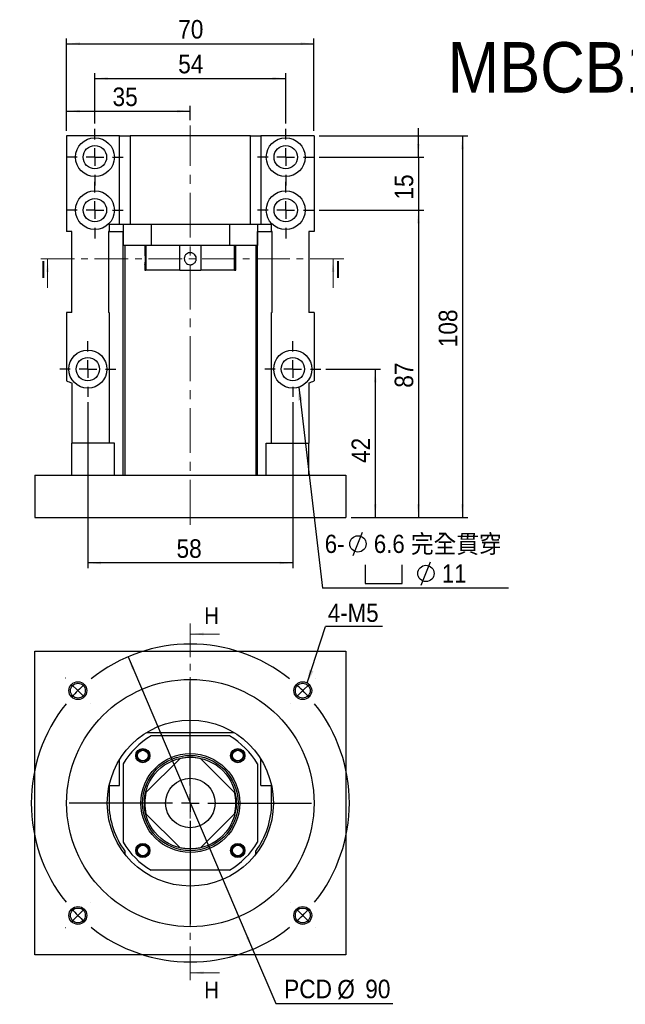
# Model space of a CAD drawing. Header units: millimetres. Extents: x 57 to 400, y 1 to 296.
# Tile 1 of 6: x 57 to 228, y 17 to 296. Entities that reach past the tile are written whole.
import ezdxf

# ---------------------------------------------------------------- set-up
doc = ezdxf.new("R2010")
doc.units = ezdxf.units.MM
doc.header["$LTSCALE"] = 1.5
doc.linetypes.add('CENTER', pattern=[10.16, 6.35, -1.27, 1.27, -1.27])
doc.linetypes.add('CENTERX2', pattern=[20.32, 12.7, -2.54, 2.54, -2.54])
doc.layers.add('FORMAT', color=7, linetype='Continuous')
doc.styles.add('SLDTEXTSTYLE0', font='GOTHIC.TTF', dxfattribs={"width": 0.913, "bigfont": 'bigfont'})
doc.styles.add('SLDTEXTSTYLE1', font='GOTHIC.TTF', dxfattribs={"width": 0.913})
doc.styles.get("Standard").update_dxf_attribs({"font": 'GOTHIC.TTF'})
doc.dimstyles.new('SLDDIMSTYLE0', dxfattribs={"dimtxt": 5.25, "dimasz": 3.75, "dimexe": 0, "dimexo": 0.0625, "dimgap": 1.3125, "dimtad": 1, "dimrnd": 1e-09, "dimzin": 12, "dimdsep": 46, "dimtxsty": 'SLDTEXTSTYLE1', "dimsah": 1, "dimcen": 0.09, "dimadec": 0, "dimazin": 3, "dimtfac": 1, "dimtofl": 0, "dimtmove": 0, "dimatfit": 3, "dimfxl": 0, "dimfrac": 2, "dimtolj": 1, "dimtzin": 12, "dimarcsym": 0})
doc.dimstyles.new('SLDDIMSTYLE1', dxfattribs={"dimtxt": 5.25, "dimasz": 3.75, "dimexe": 0, "dimexo": 0.0625, "dimgap": 1.3125, "dimtad": 1, "dimrnd": 1e-09, "dimzin": 12, "dimdsep": 46, "dimtxsty": 'SLDTEXTSTYLE1', "dimsah": 1, "dimcen": 0.09, "dimadec": 0, "dimazin": 3, "dimtfac": 1, "dimtmove": 0, "dimatfit": 0, "dimfxl": 0, "dimfrac": 2, "dimtolj": 1, "dimtzin": 12, "dimarcsym": 0})
doc.dimstyles.new('SLDDIMSTYLE2', dxfattribs={"dimtxt": 0.18, "dimasz": 3.75, "dimexe": 0, "dimexo": 0.0625, "dimgap": 0, "dimtad": 0, "dimtih": 1, "dimtoh": 1, "dimdec": 0, "dimrnd": 1e-09, "dimzin": 0, "dimdsep": 46, "dimtxsty": 'Standard', "dimsah": 1, "dimcen": 0.09, "dimadec": 0, "dimazin": 0, "dimtfac": 3.75, "dimtdec": 0, "dimtofl": 0, "dimtmove": 0, "dimatfit": 3, "dimfxl": 0, "dimfrac": 2, "dimtolj": 1, "dimtzin": 0, "dimarcsym": 0})
doc.dimstyles.new('SLDDIMSTYLE3', dxfattribs={"dimtxt": 5.25, "dimasz": 3.75, "dimexe": 0, "dimexo": 0.0625, "dimgap": 1.3125, "dimtad": 0, "dimtih": 1, "dimtoh": 1, "dimrnd": 1e-09, "dimzin": 12, "dimdsep": 46, "dimtxsty": 'SLDTEXTSTYLE1', "dimsah": 1, "dimcen": 0, "dimadec": 0, "dimazin": 3, "dimtfac": 1, "dimtmove": 0, "dimatfit": 3, "dimfxl": 0, "dimfrac": 2, "dimtolj": 1, "dimtzin": 12, "dimarcsym": 0})

# ---------------------------------------------------------------- blocks, each defined once
blk = doc.blocks.new('_D')
at = {"layer": 'FORMAT', "color": 7}
for p, q in [((70.34, 264.76), (70.34, 271.77)), ((105.34, 267.76), (105.34, 271.77)), ((70.34, 270.27), (105.34, 270.27))]:
    blk.add_line(p, q, dxfattribs=at)
for points in [[(70.34, 270.27), (74.09, 269.9), (74.09, 270.65)], [(105.34, 270.27), (101.59, 270.65), (101.59, 269.9)]]:
    blk.add_solid(points, dxfattribs=at)
at = {"layer": 'FORMAT', "color": 7, "insert": (83.33, 276.98), "char_height": 5.25, "attachment_point": 1, "style": 'SLDTEXTSTYLE1'}
blk.add_mtext('35', dxfattribs=at)
blk = doc.blocks.new('_D_1')
at = {"layer": 'FORMAT', "color": 7}
for p, q in [((78.34, 266.76), (78.34, 281.04)), ((78.34, 279.54), (132.34, 279.54)), ((132.34, 266.76), (132.34, 281.04))]:
    blk.add_line(p, q, dxfattribs=at)
for points in [[(78.34, 279.54), (82.09, 279.16), (82.09, 279.91)], [(132.34, 279.54), (128.59, 279.91), (128.59, 279.16)]]:
    blk.add_solid(points, dxfattribs=at)
at = {"layer": 'FORMAT', "color": 7, "insert": (101.92, 286.25), "char_height": 5.25, "attachment_point": 1, "style": 'SLDTEXTSTYLE1'}
blk.add_mtext('54', dxfattribs=at)
blk = doc.blocks.new('_D_2')
at = {"layer": 'FORMAT', "color": 7}
for p, q in [((70.34, 264.76), (70.34, 290.88)), ((140.34, 264.76), (140.34, 290.88)), ((70.34, 289.38), (140.34, 289.38))]:
    blk.add_line(p, q, dxfattribs=at)
for points in [[(70.34, 289.38), (74.09, 289.01), (74.09, 289.76)], [(140.34, 289.38), (136.59, 289.76), (136.59, 289.01)]]:
    blk.add_solid(points, dxfattribs=at)
at = {"layer": 'FORMAT', "color": 7, "insert": (101.92, 296.09), "char_height": 5.25, "attachment_point": 1, "style": 'SLDTEXTSTYLE1'}
blk.add_mtext('70', dxfattribs=at)
blk = doc.blocks.new('_D_3')
at = {"layer": 'FORMAT', "color": 7}
for p, q in [((169.89, 257.26), (169.89, 265.51)), ((141.84, 257.26), (171.39, 257.26)), ((169.89, 257.26), (169.89, 242.26)), ((141.84, 242.26), (171.39, 242.26)), ((169.89, 242.26), (169.89, 234.01))]:
    blk.add_line(p, q, dxfattribs=at)
for points in [[(169.89, 257.26), (170.26, 261.01), (169.51, 261.01)], [(169.89, 242.26), (169.51, 238.51), (170.26, 238.51)]]:
    blk.add_solid(points, dxfattribs=at)
at = {"layer": 'FORMAT', "color": 7, "insert": (163.18, 245.25), "char_height": 5.25, "attachment_point": 1, "rotation": 90, "style": 'SLDTEXTSTYLE1'}
blk.add_mtext('15', dxfattribs=at)
blk = doc.blocks.new('_D_4')
at = {"layer": 'FORMAT', "color": 7}
for p, q in [((143.74, 197.26), (159.18, 197.26)), ((157.68, 197.26), (157.68, 155.26)), ((150.84, 155.26), (159.18, 155.26))]:
    blk.add_line(p, q, dxfattribs=at)
for points in [[(157.68, 197.26), (157.3, 193.51), (158.05, 193.51)], [(157.68, 155.26), (158.05, 159.01), (157.3, 159.01)]]:
    blk.add_solid(points, dxfattribs=at)
at = {"layer": 'FORMAT', "color": 7, "insert": (150.97, 170.68), "char_height": 5.25, "attachment_point": 1, "rotation": 90, "style": 'SLDTEXTSTYLE1'}
blk.add_mtext('42', dxfattribs=at)
blk = doc.blocks.new('_D_5')
at = {"layer": 'FORMAT', "color": 7}
for p, q in [((141.84, 242.26), (171.39, 242.26)), ((169.89, 242.26), (169.89, 155.26)), ((150.84, 155.26), (171.39, 155.26))]:
    blk.add_line(p, q, dxfattribs=at)
for points in [[(169.89, 242.26), (169.51, 238.51), (170.26, 238.51)], [(169.89, 155.26), (170.26, 159.01), (169.51, 159.01)]]:
    blk.add_solid(points, dxfattribs=at)
at = {"layer": 'FORMAT', "color": 7, "insert": (163.18, 191.99), "char_height": 5.25, "attachment_point": 1, "rotation": 90, "style": 'SLDTEXTSTYLE1'}
blk.add_mtext('87', dxfattribs=at)
blk = doc.blocks.new('_D_6')
at = {"layer": 'FORMAT', "color": 7}
for p, q in [((141.84, 263.26), (183.84, 263.26)), ((182.34, 263.26), (182.34, 155.26)), ((150.84, 155.26), (183.84, 155.26))]:
    blk.add_line(p, q, dxfattribs=at)
for points in [[(182.34, 263.26), (181.97, 259.51), (182.72, 259.51)], [(182.34, 155.26), (182.72, 159.01), (181.97, 159.01)]]:
    blk.add_solid(points, dxfattribs=at)
at = {"layer": 'FORMAT', "color": 7, "insert": (175.64, 203.44), "char_height": 5.25, "attachment_point": 1, "rotation": 90, "style": 'SLDTEXTSTYLE1'}
blk.add_mtext('108', dxfattribs=at)
blk = doc.blocks.new('_D_7')
at = {"layer": 'FORMAT', "color": 7}
for p, q in [((76.34, 187.86), (76.34, 140.87)), ((134.34, 187.86), (134.34, 140.87)), ((134.34, 142.37), (76.34, 142.37))]:
    blk.add_line(p, q, dxfattribs=at)
for points in [[(76.34, 142.37), (80.09, 142), (80.09, 142.75)], [(134.34, 142.37), (130.59, 142.75), (130.59, 142)]]:
    blk.add_solid(points, dxfattribs=at)
at = {"layer": 'FORMAT', "color": 7, "insert": (101.44, 149.08), "char_height": 5.25, "attachment_point": 1, "style": 'SLDTEXTSTYLE1'}
blk.add_mtext('58', dxfattribs=at)
blk = doc.blocks.new('SW_SYMBOL_HOLE_DIAM')
at = {"layer": 'FORMAT', "color": 0}
blk.add_line((450, 0), (1050, 1500), dxfattribs=at)
blk.add_circle((750, 750), 525, dxfattribs=at)
blk = doc.blocks.new('SW_SYMBOL_HOLE_SPOT')
at = {"layer": 'FORMAT', "color": 0}
for p, q in [((0, 1312.5), (0, 112.5)), ((2400, 112.5), (2400, 1312.5)), ((0, 112.5), (2400, 112.5))]:
    blk.add_line(p, q, dxfattribs=at)
blk = doc.blocks.new('SW_NOTE_0')
at = {"layer": 'FORMAT', "color": 0}
blk.add_line((52.64, 0), (0, 0), dxfattribs=at)
at = {"layer": 'FORMAT', "color": 0, "xscale": 0.0043935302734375, "yscale": 0.0043935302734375, "zscale": 0.0043935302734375}
for name, p in [('SW_SYMBOL_HOLE_DIAM', (6.76, 9.22)), ('SW_SYMBOL_HOLE_SPOT', (12.08, 0.84)), ('SW_SYMBOL_HOLE_DIAM', (26.01, 0.84))]:
    blk.add_blockref(name, p, dxfattribs=at)
at = {"layer": 'FORMAT', "color": 0, "attachment_point": 1}
for s, insert, char_height, style in [('6-', (0.67, 15.1), 5.159, 'SLDTEXTSTYLE1'), ('6.6 \\M+18AAE\\M+19153\\M+18AD1\\M+190FA', (14.55, 15.1), 5.1594, 'SLDTEXTSTYLE0'), ('11', (33.8, 6.72), 5.159, 'SLDTEXTSTYLE1')]:
    blk.add_mtext(s, dxfattribs=dict(at, insert=insert, char_height=char_height, style=style))
blk = doc.blocks.new('SW_CENTERMARKSYMBOL_0')
at = {"layer": 'FORMAT', "color": 0}
for p, q in [((0, 5), (0, 8)), ((-5, 0), (-8, 0)), ((0, 0), (-2.5, 0)), ((0, 0), (0, 2.5)), ((0, 0), (0, -2.5)), ((0, 0), (2.5, 0)), ((5, 0), (8, 0)), ((0, -5), (0, -8))]:
    blk.add_line(p, q, dxfattribs=at)
blk = doc.blocks.new('SW_CENTERMARKSYMBOL_1')
at = {"layer": 'FORMAT', "color": 0}
for p, q in [((0, 5), (0, 8)), ((-5, 0), (-8, 0)), ((0, 0), (-2.5, 0)), ((0, 0), (0, 2.5)), ((0, 0), (0, -2.5)), ((0, 0), (2.5, 0)), ((5, 0), (8, 0)), ((0, -5), (0, -8))]:
    blk.add_line(p, q, dxfattribs=at)
blk = doc.blocks.new('SW_CENTERMARKSYMBOL_2')
at = {"layer": 'FORMAT', "color": 0}
for p, q in [((0, 5), (0, 8)), ((-5, 0), (-8, 0)), ((0, 0), (-2.5, 0)), ((0, 0), (0, 2.5)), ((0, 0), (0, -2.5)), ((0, 0), (2.5, 0)), ((5, 0), (8, 0)), ((0, -5), (0, -8))]:
    blk.add_line(p, q, dxfattribs=at)
blk = doc.blocks.new('SW_CENTERMARKSYMBOL_3')
at = {"layer": 'FORMAT', "color": 0}
for p, q in [((0, 5), (0, 8)), ((-5, 0), (-8, 0)), ((0, 0), (-2.5, 0)), ((0, 0), (0, 2.5)), ((0, 0), (0, -2.5)), ((0, 0), (2.5, 0)), ((5, 0), (8, 0)), ((0, -5), (0, -8))]:
    blk.add_line(p, q, dxfattribs=at)
blk = doc.blocks.new('SW_CENTERMARKSYMBOL_4')
at = {"layer": 'FORMAT', "color": 0}
for p, q in [((0, 5), (0, 7.9)), ((-5, 0), (-7.9, 0)), ((0, 0), (-2.5, 0)), ((0, 0), (0, 2.5)), ((0, 0), (0, -2.5)), ((0, 0), (2.5, 0)), ((5, 0), (7.9, 0)), ((0, -5), (0, -7.9))]:
    blk.add_line(p, q, dxfattribs=at)
blk = doc.blocks.new('SW_CENTERMARKSYMBOL_5')
at = {"layer": 'FORMAT', "color": 0}
for p, q in [((0, 5), (0, 7.9)), ((-5, 0), (-7.9, 0)), ((0, 0), (-2.5, 0)), ((0, 0), (0, 2.5)), ((0, 0), (0, -2.5)), ((0, 0), (2.5, 0)), ((5, 0), (7.9, 0)), ((0, -5), (0, -7.9))]:
    blk.add_line(p, q, dxfattribs=at)
blk = doc.blocks.new('_D_8')
at = {"layer": 'FORMAT', "color": 7}
for p, q in [((87.72, 115.81), (122.97, 33)), ((122.97, 33), (129.52, 17.61)), ((129.52, 17.61), (162.61, 17.61))]:
    blk.add_line(p, q, dxfattribs=at)
for points in [[(87.72, 115.81), (88.85, 112.21), (89.54, 112.51)], [(122.97, 33), (121.84, 36.6), (121.15, 36.3)]]:
    blk.add_solid(points, dxfattribs=at)
at = {"layer": 'FORMAT', "color": 7, "char_height": 5.25, "attachment_point": 1, "style": 'SLDTEXTSTYLE1'}
for s, insert in [('PCD', (131.9, 24.4)), ('%%c', (146.93, 24.32)), ('90', (154.85, 24.4))]:
    blk.add_mtext(s, dxfattribs=dict(at, insert=insert))
blk = doc.blocks.new('SW_NOTE_1')
at = {"layer": 'FORMAT', "color": 0}
blk.add_line((16.05, 0), (0, 0), dxfattribs=at)
at = {"layer": 'FORMAT', "color": 0, "insert": (0.63, 6.51), "char_height": 5.159, "attachment_point": 1, "style": 'SLDTEXTSTYLE1'}
blk.add_mtext('4-M5', dxfattribs=at)
blk = doc.blocks.new('SW_CENTERMARKSYMBOL_6')
at = {"layer": 'FORMAT', "color": 0}
for p, q in [((0, 5), (0, 34.32)), ((-5, 0), (-34.32, 0)), ((0, 0), (-2.5, 0)), ((0, 0), (0, 2.5)), ((0, 0), (0, -2.5)), ((0, 0), (2.5, 0)), ((5, 0), (34.32, 0)), ((0, -5), (0, -34.32))]:
    blk.add_line(p, q, dxfattribs=at)
blk = doc.blocks.new('SW_CENTERMARKSYMBOL_7')
at = {"layer": 'FORMAT', "color": 0}
for p, q in [((-67.18, 3.54), (-67.19, 3.55)), ((3.54, 3.54), (3.55, 3.55)), ((-63.64, 0), (-65.41, 1.77)), ((-63.64, 0), (-61.87, -1.77)), ((-31.82, -26.82), (-31.82, 2.5)), ((0, 0), (-1.77, -1.77)), ((0, 0), (1.77, 1.77)), ((-60.1, -3.54), (-60.09, -3.55)), ((-3.54, -3.54), (-3.55, -3.55)), ((-31.82, -31.82), (-31.82, -29.32)), ((-36.82, -31.82), (-66.14, -31.82)), ((-31.82, -31.82), (-34.32, -31.82)), ((-31.82, -31.82), (-31.82, -34.32)), ((-31.82, -31.82), (-29.32, -31.82)), ((-26.82, -31.82), (2.5, -31.82)), ((-31.82, -36.82), (-31.82, -66.14)), ((-60.1, -60.1), (-60.09, -60.09)), ((-3.54, -60.1), (-3.55, -60.09)), ((-63.64, -63.64), (-65.41, -65.41)), ((-63.64, -63.64), (-61.87, -61.87)), ((0, -63.64), (-1.77, -61.87)), ((0, -63.64), (1.77, -65.41)), ((-67.18, -67.18), (-67.19, -67.19)), ((3.54, -67.18), (3.55, -67.19))]:
    blk.add_line(p, q, dxfattribs=at)
for start, end in [(51.3662, 128.6338), (135, 138.1831), (131.8169, 135), (45, 48.1831), (41.8169, 45), (141.3662, 218.6338), (321.3662, 38.6338), (221.8169, 225), (225, 228.1831), (311.8169, 315), (315, 318.1831), (231.3662, 308.6338)]:
    blk.add_arc((-31.82, -31.82), 45, start, end, dxfattribs=at)

msp = doc.modelspace()

# ---------------------------------------------------------------- linework, layer by layer
at = {"color": 7, "linetype": 'Continuous', "lineweight": 25}
for p, q in [((70.345, 263.262), (70.345, 236.262)), ((85.345, 263.262), (70.345, 263.262)), ((85.345, 263.262), (88.345, 263.262)), ((85.345, 238.262), (85.345, 263.262)), ((122.345, 263.262), (88.345, 263.262)), ((88.345, 263.262), (88.345, 238.262)), ((122.345, 263.262), (125.345, 263.262)), ((122.345, 238.262), (122.345, 263.262)), ((125.345, 263.262), (125.345, 238.262)), ((140.345, 263.262), (125.345, 263.262)), ((140.345, 263.262), (140.345, 236.262)), ((82.345, 238.262), (82.345, 236.262)), ((82.345, 238.262), (85.345, 238.262)), ((85.345, 238.262), (88.345, 238.262)), ((86.345, 238.262), (86.345, 232.262)), ((88.345, 238.262), (122.345, 238.262)), ((94.254, 238.262), (94.254, 232.262)), ((116.435, 238.262), (116.435, 232.262)), ((122.345, 238.262), (125.345, 238.262)), ((124.345, 238.262), (124.345, 232.262)), ((125.345, 238.262), (128.345, 238.262)), ((128.345, 236.262), (128.345, 238.262)), ((71.845, 236.262), (70.345, 236.262)), ((71.845, 213.262), (71.845, 236.262)), ((82.345, 236.262), (82.187, 236.262)), ((82.187, 236.262), (82.187, 213.262)), ((82.345, 236.262), (86.345, 236.262)), ((86.34, 167.262), (86.34, 236.262)), ((124.345, 236.262), (128.345, 236.262)), ((124.349, 167.262), (124.349, 236.262)), ((128.502, 236.262), (128.345, 236.262)), ((128.502, 213.262), (128.502, 236.262)), ((140.345, 236.262), (138.845, 236.262)), ((138.845, 236.262), (138.845, 213.262)), ((94.254, 232.262), (86.345, 232.262)), ((86.845, 232.262), (86.845, 167.262)), ((92.444, 232.262), (92.444, 230.191)), ((92.801, 232.262), (92.801, 225.262)), ((116.435, 232.262), (94.254, 232.262)), ((102.331, 225.262), (102.331, 232.262)), ((108.358, 232.262), (108.358, 225.262)), ((124.345, 232.262), (116.435, 232.262)), ((117.888, 225.262), (117.888, 232.262)), ((118.245, 225.262), (118.245, 232.262)), ((123.845, 232.262), (123.845, 167.262)), ((92.444, 226.833), (92.444, 225.262)), ((92.446, 226.823), (92.447, 226.833)), ((92.444, 225.262), (92.801, 225.262)), ((102.331, 225.262), (92.801, 225.262)), ((102.331, 225.262), (108.358, 225.262)), ((117.888, 225.262), (108.358, 225.262)), ((117.888, 225.262), (118.245, 225.262)), ((70.345, 213.262), (70.345, 193.964)), ((71.845, 213.262), (70.345, 213.262)), ((82.383, 213.262), (82.187, 213.262)), ((82.383, 213.262), (82.383, 176.262)), ((128.306, 176.262), (128.306, 213.262)), ((128.502, 213.262), (128.306, 213.262)), ((140.345, 213.262), (138.845, 213.262)), ((140.345, 213.262), (140.345, 193.964)), ((71.845, 193.333), (71.845, 176.262)), ((138.845, 193.333), (138.845, 176.262)), ((83.845, 176.262), (71.845, 176.262)), ((71.845, 167.262), (71.845, 176.262)), ((83.845, 167.262), (83.845, 176.262)), ((126.845, 176.262), (138.845, 176.262)), ((126.845, 167.262), (126.845, 176.262)), ((138.845, 167.262), (138.845, 176.262)), ((61.345, 167.262), (61.345, 155.262)), ((61.345, 167.262), (149.345, 167.262)), ((149.345, 167.262), (149.345, 155.262)), ((61.345, 155.262), (149.345, 155.262)), ((61.345, 117.405), (149.345, 117.405)), ((61.345, 31.405), (61.345, 117.405)), ((149.345, 117.405), (149.345, 31.405)), ((93.006, 94.405), (117.683, 94.405)), ((116.435, 93.405), (94.254, 93.405)), ((85.345, 79.405), (85.345, 86.744)), ((102.331, 86.948), (92.801, 77.418)), ((117.888, 77.418), (108.358, 86.948)), ((125.345, 79.405), (125.345, 86.744)), ((86.345, 85.496), (86.345, 63.315)), ((124.345, 85.496), (124.345, 63.315)), ((82.345, 79.227), (82.345, 74.405)), ((82.383, 79.405), (85.345, 79.405)), ((125.345, 79.405), (128.306, 79.405)), ((128.345, 74.405), (128.345, 79.227)), ((92.801, 71.392), (102.331, 61.862)), ((108.358, 61.862), (117.888, 71.392)), ((86.845, 60.74), (86.845, 59.914)), ((123.845, 59.914), (123.845, 60.74)), ((116.435, 55.405), (94.254, 55.405)), ((149.345, 31.405), (61.345, 31.405))]:
    msp.add_line(p, q, dxfattribs=at)
at = {"color": 7, "linetype": 'CENTER', "lineweight": 18}
for p, q in [((148.745, 228.512), (61.944, 228.512)), ((105.345, 125.261), (105.345, 23.352))]:
    msp.add_line(p, q, dxfattribs=at)
at = {"color": 7, "linetype": 'Continuous', "lineweight": 18}
for p, q in [((64.944, 220.262), (64.944, 228.512)), ((145.745, 220.262), (145.745, 228.512)), ((113.595, 122.261), (105.345, 122.261)), ((113.595, 26.352), (105.345, 26.352))]:
    msp.add_line(p, q, dxfattribs=at)
at = {"color": 7, "linetype": 'Continuous', "lineweight": 25}
for centre, radius in [((78.345, 257.262), 5.5), ((132.345, 257.262), 5.5), ((78.345, 257.262), 3.3), ((132.345, 257.262), 3.3), ((78.345, 242.262), 5.5), ((78.345, 242.262), 3.3), ((132.345, 242.262), 5.5), ((132.345, 242.262), 3.3), ((76.345, 197.262), 5.4), ((134.345, 197.262), 5.4), ((76.345, 197.262), 3.3), ((134.345, 197.262), 3.3), ((105.345, 74.405), 35), ((73.525, 106.225), 2.525), ((137.164, 106.225), 2.525), ((73.525, 106.225), 2.1), ((137.164, 106.225), 2.1), ((105.345, 74.405), 23.5), ((91.909, 87.84), 2.025), ((91.909, 87.84), 1.7), ((91.909, 87.84), 1.5), ((118.78, 87.84), 2.025), ((118.78, 87.84), 1.7), ((118.78, 87.84), 1.5), ((105.345, 74.405), 14), ((105.345, 74.405), 13.5), ((105.345, 74.405), 13), ((105.345, 74.405), 7), ((91.909, 60.97), 2.025), ((91.909, 60.97), 1.7), ((91.909, 60.97), 1.5), ((118.78, 60.97), 2.025), ((118.78, 60.97), 1.7), ((118.78, 60.97), 1.5), ((73.525, 42.585), 2.525), ((73.525, 42.585), 2.1), ((137.164, 42.585), 2.525), ((137.164, 42.585), 2.1)]:
    msp.add_circle(centre, radius, dxfattribs=at)
for centre, radius, start, end in [((75.345, 203.762), 11, 242.96431, 251.447), ((135.345, 203.762), 11, 288.553, 297.03569), ((105.345, 74.405), 22, 120.27264, 149.72736), ((105.345, 74.405), 22, 30.27264, 59.72736), ((105.345, 74.405), 12.9, 76.49187, 103.50813), ((105.345, 74.405), 12.9, 166.49187, 193.50813), ((105.345, 74.405), 12.9, 346.49187, 13.50813), ((105.345, 74.405), 23, 180, 216.45268), ((105.345, 74.405), 23, 323.54732, 0), ((105.345, 74.405), 22, 210.27264, 239.72736), ((105.345, 74.405), 12.9, 256.49187, 283.50813), ((105.345, 74.405), 22, 300.27264, 329.72736)]:
    msp.add_arc(centre, radius, start, end, dxfattribs=at)
for points, knots in [([(92.447, 230.191), (92.446, 230.196), (92.443, 230.221), (92.463, 230.068), (92.499, 229.748), (92.538, 229.275), (92.56, 228.717), (92.556, 228.138), (92.528, 227.602), (92.488, 227.169), (92.457, 226.905), (92.449, 226.846), (92.446, 226.823)], [0, 0, 0, 0, 0.0355827, 0.1459511, 0.2566411, 0.3681715, 0.4797641, 0.5905241, 0.7008606, 0.8118377, 0.9235231, 1, 1, 1, 1]), ([(105.152, 230.201), (105.263, 230.213), (105.374, 230.215), (105.595, 230.197), (105.706, 230.176), (105.921, 230.115), (106.024, 230.074), (106.221, 229.972), (106.316, 229.911), (106.576, 229.704), (106.723, 229.53), (106.938, 229.143), (107.008, 228.926), (107.046, 228.595), (107.048, 228.482), (107.029, 228.26), (107.009, 228.151), (106.948, 227.937), (106.907, 227.832), (106.805, 227.635), (106.745, 227.542), (106.606, 227.366), (106.528, 227.287), (106.36, 227.144), (106.267, 227.079), (106.072, 226.971), (105.971, 226.927), (105.759, 226.859), (105.648, 226.835), (105.318, 226.798), (105.09, 226.816), (104.664, 226.938), (104.461, 227.042), (104.201, 227.249), (104.12, 227.328), (103.976, 227.497), (103.913, 227.588), (103.805, 227.783), (103.76, 227.886), (103.692, 228.097), (103.669, 228.206), (103.643, 228.429), (103.641, 228.54), (103.659, 228.761), (103.68, 228.872), (103.741, 229.086), (103.782, 229.189), (103.883, 229.387), (103.944, 229.482), (104.151, 229.742), (104.325, 229.89), (104.712, 230.105), (104.928, 230.175), (105.152, 230.201)], [0, 0, 0, 0, 0.03125, 0.03125, 0.0625, 0.0625, 0.09375, 0.09375, 0.125, 0.125, 0.1875, 0.1875, 0.25, 0.25, 0.28125, 0.28125, 0.3125, 0.3125, 0.34375, 0.34375, 0.375, 0.375, 0.40625, 0.40625, 0.4375, 0.4375, 0.46875, 0.46875, 0.5, 0.5, 0.5625, 0.5625, 0.625, 0.625, 0.65625, 0.65625, 0.6875, 0.6875, 0.71875, 0.71875, 0.75, 0.75, 0.78125, 0.78125, 0.8125, 0.8125, 0.84375, 0.84375, 0.875, 0.875, 0.9375, 0.9375, 1, 1, 1, 1])]:
    msp.add_open_spline(points, degree=3, knots=knots, dxfattribs=at)
at = {"color": 7, "linetype": 'Continuous', "lineweight": 18}
for points in [[(64.944, 228.512), (64.569, 224.762), (65.319, 224.762)], [(145.745, 228.512), (145.37, 224.762), (146.12, 224.762)], [(105.345, 122.261), (109.095, 121.886), (109.095, 122.636)], [(105.345, 26.352), (109.095, 25.977), (109.095, 26.727)]]:
    msp.add_solid(points, dxfattribs=at)
at = {"layer": 'FORMAT', "color": 7, "linetype": 'CENTERX2', "lineweight": 18, "ltscale": 0.666667}
msp.add_line((105.345, 153.212), (105.345, 266.262), dxfattribs=at)

# ---------------------------------------------------------------- block references
at = {"layer": 'FORMAT', "color": 7}
for name, p in [('SW_CENTERMARKSYMBOL_2', (78.345, 257.262)), ('SW_CENTERMARKSYMBOL_1', (132.345, 257.262)), ('SW_CENTERMARKSYMBOL_3', (78.345, 242.262)), ('SW_CENTERMARKSYMBOL_0', (132.345, 242.262)), ('SW_CENTERMARKSYMBOL_4', (76.345, 197.262)), ('SW_CENTERMARKSYMBOL_5', (134.345, 197.262)), ('SW_NOTE_0', (142.716, 135.266)), ('SW_NOTE_1', (143.637, 124.348)), ('SW_CENTERMARKSYMBOL_7', (137.164, 106.225)), ('SW_CENTERMARKSYMBOL_6', (105.345, 74.405))]:
    msp.add_blockref(name, p, dxfattribs=at)

# ---------------------------------------------------------------- texts
at = {"color": 7, "linetype": 'Continuous', "char_height": 4.763, "attachment_point": 1, "style": 'SLDTEXTSTYLE1'}
for s, insert in [('I', (62.937, 227.819)), ('I', (146.318, 227.819)), ('H', (109.258, 129.819)), ('H', (109.258, 23.836))]:
    msp.add_mtext(s, dxfattribs=dict(at, insert=insert))
at = {"layer": 'FORMAT', "color": 7, "insert": (178.2, 289.843), "char_height": 14.2875, "attachment_point": 1, "style": 'SLDTEXTSTYLE1'}
msp.add_mtext('MBCB15-EP', dxfattribs=at)

# ---------------------------------------------------------------- dimensions: what is measured, and where the dimension line sits
at = {"layer": 'FORMAT', "color": 7}
for base, p1, p2, angle, dimstyle, picture, middle in [((140.345, 289.381), (70.345, 263.262), (140.345, 263.262), 0, 'SLDDIMSTYLE0', '_D_2', (105.802, 289.381)), ((105.345, 270.271), (70.345, 263.262), (105.345, 266.262), 0, 'SLDDIMSTYLE0', '_D', (87.205, 270.271)), ((169.89, 242.262), (140.345, 257.262), (140.345, 242.262), 90, 'SLDDIMSTYLE1', '_D_3', (169.89, 249.126)), ((182.345, 155.262), (140.345, 263.262), (149.345, 155.262), 90, 'SLDDIMSTYLE0', '_D_6', (182.345, 209.262)), ((169.89, 155.262), (140.345, 242.262), (149.345, 155.262), 90, 'SLDDIMSTYLE0', '_D_5', (169.89, 195.868)), ((157.679, 155.262), (142.245, 197.262), (149.345, 155.262), 90, 'SLDDIMSTYLE0', '_D_4', (157.679, 174.562))]:
    dim = msp.add_linear_dim(base=base, p1=p1, p2=p2, angle=angle, dimstyle=dimstyle, dxfattribs=at)
    dim.commit()
    dim.dimension.update_dxf_attribs({"geometry": picture, "text_midpoint": middle, "dimtype": 160})
for base, p1, p2, picture, middle in [((132.345, 279.539), (78.345, 265.262), (132.345, 265.262), '_D_1', (105.802, 279.539)), ((76.345, 142.371), (134.345, 189.362), (76.345, 189.362), '_D_7', (105.318, 142.371))]:
    dim = msp.add_linear_dim(base=base, p1=p1, p2=p2, dimstyle='SLDDIMSTYLE0', dxfattribs=at)
    dim.commit()
    dim.dimension.update_dxf_attribs({"geometry": picture, "text_midpoint": middle, "dimtype": 160})
dim = msp.add_diameter_dim_2p(p1=(122.967, 32.999), p2=(87.722, 115.811), text='PCD<>', dimstyle='SLDDIMSTYLE3', dxfattribs=at)
dim.commit()
dim.dimension.update_dxf_attribs({"geometry": '_D_8', "text_midpoint": (147.253, 21.819), "dimtype": 163})

# ---------------------------------------------------------------- leaders
for points in [[(136.036, 192.134), (142.716, 135.266)], [(138.45, 108.398), (143.637, 124.348)]]:
    msp.add_leader(points, dimstyle='SLDDIMSTYLE2', dxfattribs=at)

doc.saveas('drawing.dxf')
